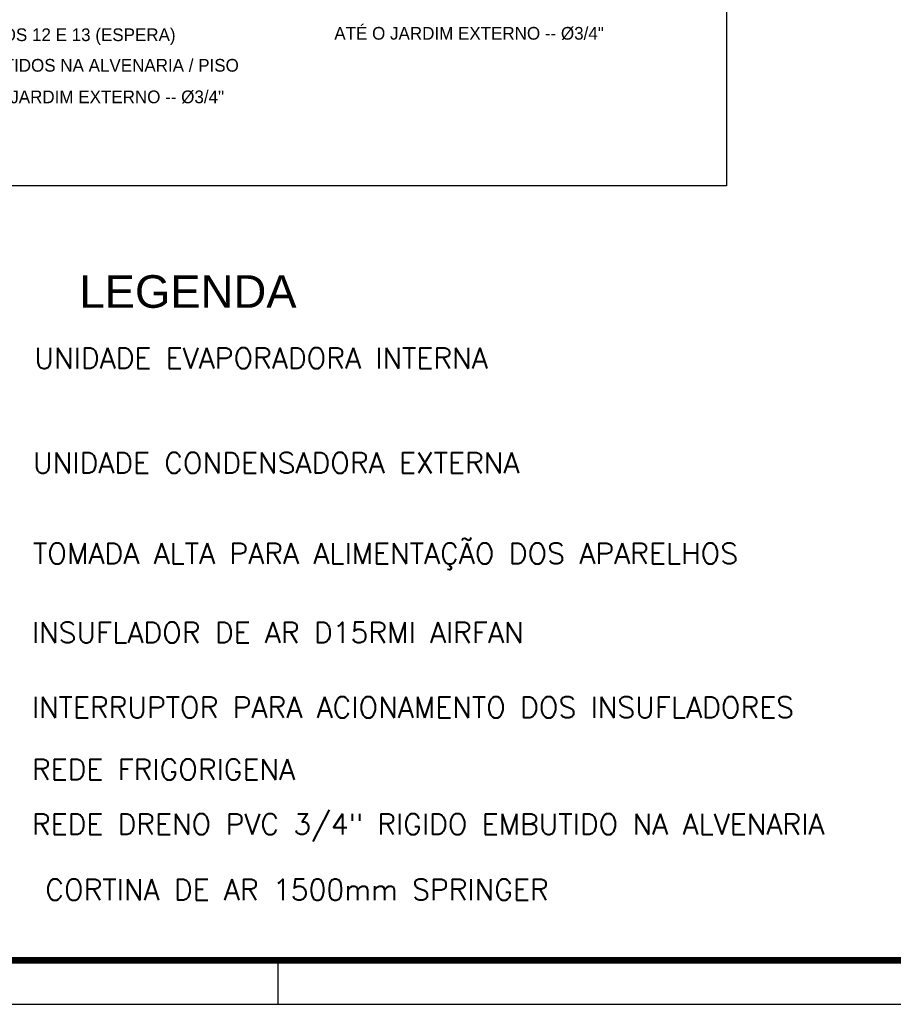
# Model space of a CAD drawing. Extents: x 40.7 to 137.4, y -250.8 to -221.5.
# Tile 248 of 256: x 118.5 to 125.2, y -250.8 to -243.3. Entities that reach past the tile are written whole.
import ezdxf

# ---------------------------------------------------------------- set-up
doc = ezdxf.new("R2010")
doc.units = 0
doc.header["$MEASUREMENT"] = 0
doc.layers.add('I-TEXTOS', color=2, linetype='CONTINUOUS', lineweight=25)
for name, color, linetype in [('paredes1', 8, 'CONTINUOUS'), ('PRANCHA', 8, 'CONTINUOUS'), ('QUADROS DE CARGA', 7, 'CONTINUOUS'), ('TEXTO', 4, 'CONTINUOUS')]:
    doc.layers.add(name, color=color, linetype=linetype)
doc.styles.add('ARIAL', font='ARIAL.TTF')
doc.styles.add('ROMANS', font='romans')
doc.styles.add('TXT', font='txt')

msp = doc.modelspace()

# ---------------------------------------------------------------- linework, layer by layer
at = {"layer": 'paredes1'}
msp.add_lwpolyline([(97.8049, -222.8262), (123.8916, -222.8262), (123.8916, -244.5449), (97.8049, -244.5449)], close=True, dxfattribs=at)
at = {"layer": 'PRANCHA'}
for p, q in [((120.447, -250.8315), (120.447, -250.494)), ((95.2142, -250.8315), (137.3952, -250.8315))]:
    msp.add_line(p, q, dxfattribs=at)
at = {"layer": 'PRANCHA', "const_width": 0.0506}
msp.add_lwpolyline([(96.0578, -221.794), (96.0578, -250.494), (137.0578, -250.494), (137.0578, -221.794), (96.0578, -221.794)], dxfattribs=at)

# ---------------------------------------------------------------- texts
at = {"layer": 'I-TEXTOS', "color": 2, "style": 'ROMANS'}
for s, p in [('UNIDADE EVAPORADORA INTERNA ', (118.575, -245.9486)), ('UNIDADE CONDENSADORA EXTERNA ', (118.5644, -246.7531)), ('TOMADA ALTA PARA ALIMENTAÇÃO DOS APARELHOS', (118.5644, -247.4489)), ('INSUFLADOR DE AR D15RMI AIRFAN ', (118.5552, -248.0562)), ('INTERRUPTOR PARA ACIONAMENTO DOS INSUFLADORES', (118.5552, -248.6308)), ('REDE FRIGORIGENA', (118.5552, -249.1075)), ('REDE DRENO PVC 3/4" RIGIDO EMBUTIDO NA ALVENARIA', (118.5552, -249.5279)), ('CORTINA DE AR 1500mm SPRINGER', (118.6585, -250.0307))]:
    msp.add_text(s, height=0.16, rotation=359.99932, dxfattribs=at).set_placement(p)
at = {"layer": 'QUADROS DE CARGA', "color": 7, "style": 'TXT'}
for s, p in [('DRENOS 12 E 13 (ESPERA) ', (117.9615, -243.4334)), ('ATÉ O JARDIM EXTERNO -- %%C3/4"', (120.8793, -243.4225)), ('EMBUTIDOS NA ALVENARIA / PISO', (117.9615, -243.6683)), ('ATÉ O JARDIM EXTERNO -- %%C3/4"', (117.9615, -243.9106))]:
    msp.add_text(s, height=0.097651, dxfattribs=at).set_placement(p)
at = {"layer": 'TEXTO', "style": 'ARIAL'}
msp.add_text('LEGENDA', height=0.25, dxfattribs=at).set_placement((118.9207, -245.4818))

doc.saveas('drawing.dxf')
